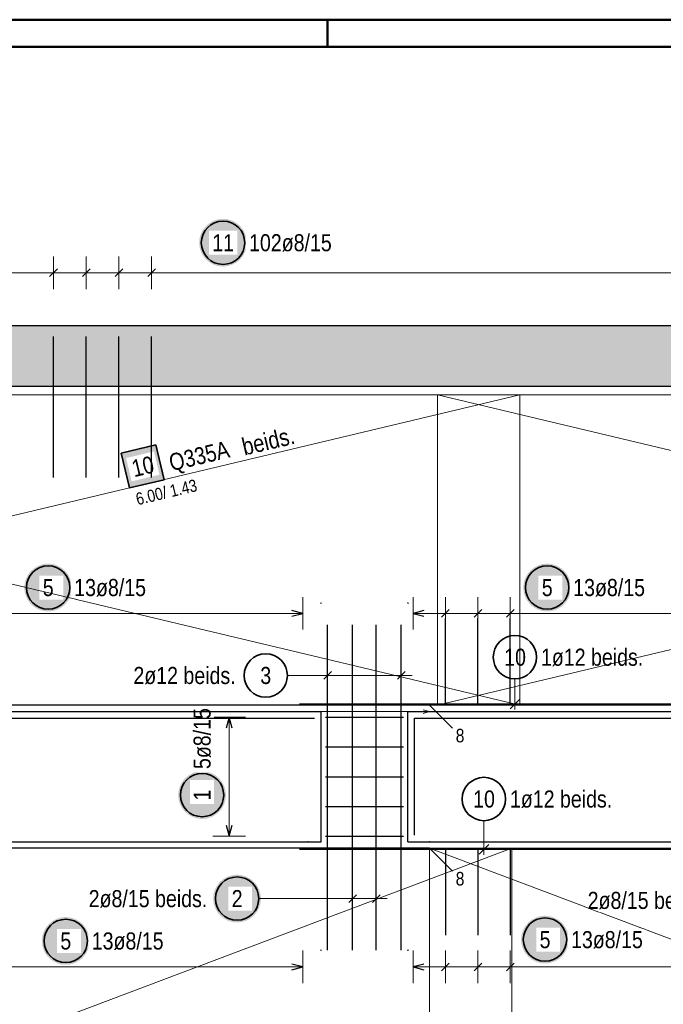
# Model space of a CAD drawing. Header units: millimetres. Extents: x -1.6 to 96.2, y -42.8 to 42.
# Tile 25 of 43: x 27.7 to 33.6, y 33 to 42. Entities that reach past the tile are written whole.
import ezdxf

# ---------------------------------------------------------------- set-up
doc = ezdxf.new("R2010")
doc.units = ezdxf.units.MM
for name, color, linetype, lineweight in [('Achsen', 7, 'Continuous', 20), ('Bewehrung', 7, 'Continuous', 20), ('Schraffuren', 7, 'Continuous', 20)]:
    doc.layers.add(name, color=color, linetype=linetype, lineweight=lineweight)
doc.styles.add('Arial Narrow', font='ARIALN.TTF')

msp = doc.modelspace()

# ---------------------------------------------------------------- hatches: boundary and pattern name
at = {"layer": 'Bewehrung', "lineweight": 25, "true_color": 0xffffff}
for points in [[(29.756799, 39.99362), (29.756665, 40.001298), (29.756263, 40.008967), (29.755594, 40.016617), (29.754658, 40.024238), (29.753457, 40.031823), (29.751991, 40.039361), (29.750264, 40.046843), (29.748276, 40.054261), (29.746031, 40.061604), (29.743531, 40.068865), (29.740779, 40.076034), (29.737779, 40.083102), (29.734534, 40.090062), (29.731047, 40.096904), (29.727325, 40.10362), (29.72337, 40.110203), (29.719187, 40.116643), (29.714783, 40.122933), (29.710161, 40.129066), (29.705329, 40.135034), (29.700291, 40.140829), (29.695054, 40.146445), (29.689624, 40.151875), (29.684008, 40.157112), (29.678212, 40.16215), (29.672244, 40.166983), (29.666112, 40.171604), (29.659821, 40.176009), (29.653381, 40.180191), (29.646799, 40.184146), (29.640083, 40.187869), (29.633241, 40.191355), (29.626281, 40.1946), (29.619212, 40.197601), (29.612043, 40.200353), (29.604783, 40.202853), (29.597439, 40.205098), (29.590022, 40.207085), (29.582539, 40.208813), (29.575002, 40.210278), (29.567417, 40.211479), (29.559795, 40.212415), (29.552145, 40.213084), (29.544477, 40.213486), (29.536799, 40.21362), (29.529121, 40.213486), (29.521452, 40.213084), (29.513803, 40.212415), (29.506181, 40.211479), (29.498596, 40.210278), (29.491058, 40.208813), (29.483576, 40.207085), (29.476159, 40.205098), (29.468815, 40.202853), (29.461554, 40.200353), (29.454385, 40.197601), (29.447317, 40.1946), (29.440357, 40.191355), (29.433515, 40.187869), (29.426799, 40.184146), (29.420217, 40.180191), (29.413776, 40.176009), (29.407486, 40.171604), (29.401353, 40.166983), (29.395386, 40.16215), (29.38959, 40.157112), (29.383974, 40.151875), (29.378544, 40.146445), (29.373307, 40.140829), (29.368269, 40.135034), (29.363437, 40.129066), (29.358815, 40.122933), (29.354411, 40.116643), (29.350228, 40.110203), (29.346273, 40.10362), (29.34255, 40.096904), (29.339064, 40.090062), (29.335819, 40.083102), (29.332818, 40.076034), (29.330067, 40.068865), (29.327566, 40.061604), (29.325321, 40.054261), (29.323334, 40.046843), (29.321606, 40.039361), (29.320141, 40.031823), (29.31894, 40.024238), (29.318004, 40.016617), (29.317335, 40.008967), (29.316933, 40.001298), (29.316799, 39.99362), (29.316933, 39.985942), (29.317335, 39.978274), (29.318004, 39.970624), (29.31894, 39.963002), (29.320141, 39.955418), (29.321606, 39.94788), (29.323334, 39.940398), (29.325321, 39.93298), (29.327566, 39.925637), (29.330067, 39.918376), (29.332818, 39.911207), (29.335819, 39.904138), (29.339064, 39.897179), (29.34255, 39.890337), (29.346273, 39.88362), (29.350228, 39.877038), (29.354411, 39.870598), (29.358815, 39.864308), (29.363437, 39.858175), (29.368269, 39.852207), (29.373307, 39.846412), (29.378544, 39.840796), (29.383974, 39.835366), (29.38959, 39.830129), (29.395386, 39.825091), (29.401353, 39.820258), (29.407486, 39.815637), (29.413776, 39.811232), (29.420217, 39.80705), (29.426799, 39.803095), (29.433515, 39.799372), (29.440357, 39.795886), (29.447317, 39.79264), (29.454385, 39.78964), (29.461554, 39.786888), (29.468815, 39.784388), (29.476159, 39.782143), (29.483576, 39.780155), (29.491058, 39.778428), (29.498596, 39.776963), (29.506181, 39.775761), (29.513803, 39.774826), (29.521452, 39.774156), (29.529121, 39.773754), (29.536799, 39.77362), (29.544477, 39.773754), (29.552145, 39.774156), (29.559795, 39.774826), (29.567417, 39.775761), (29.575002, 39.776963), (29.582539, 39.778428), (29.590022, 39.780155), (29.597439, 39.782143), (29.604783, 39.784388), (29.612043, 39.786888), (29.619212, 39.78964), (29.626281, 39.79264), (29.633241, 39.795886), (29.640083, 39.799372), (29.646799, 39.803095), (29.653381, 39.80705), (29.659821, 39.811232), (29.666112, 39.815637), (29.672244, 39.820258), (29.678212, 39.825091), (29.684008, 39.830129), (29.689624, 39.835366), (29.695054, 39.840796), (29.700291, 39.846412), (29.705329, 39.852207), (29.710161, 39.858175), (29.714783, 39.864308), (29.719187, 39.870598), (29.72337, 39.877038), (29.727325, 39.88362), (29.731047, 39.890337), (29.734534, 39.897179), (29.737779, 39.904138), (29.740779, 39.911207), (29.743531, 39.918376), (29.746031, 39.925637), (29.748276, 39.93298), (29.750264, 39.940398), (29.751991, 39.94788), (29.753457, 39.955418), (29.754658, 39.963002), (29.755594, 39.970624), (29.756263, 39.978274)], [(28.144938, 36.81412), (28.144804, 36.821798), (28.144402, 36.829466), (28.143733, 36.837116), (28.142797, 36.844738), (28.141596, 36.852323), (28.140131, 36.859861), (28.138403, 36.867343), (28.136416, 36.87476), (28.134171, 36.882104), (28.131671, 36.889364), (28.128919, 36.896533), (28.125918, 36.903602), (28.122673, 36.910562), (28.119187, 36.917404), (28.115464, 36.92412), (28.111509, 36.930702), (28.107327, 36.937142), (28.102922, 36.943433), (28.098301, 36.949566), (28.093468, 36.955533), (28.08843, 36.961329), (28.083193, 36.966945), (28.077763, 36.972375), (28.072147, 36.977612), (28.066352, 36.98265), (28.060384, 36.987482), (28.054251, 36.992104), (28.047961, 36.996508), (28.041521, 37.000691), (28.034938, 37.004646), (28.028222, 37.008369), (28.02138, 37.011855), (28.01442, 37.0151), (28.007352, 37.0181), (28.000183, 37.020852), (27.992922, 37.023352), (27.985579, 37.025598), (27.978161, 37.027585), (27.970679, 37.029313), (27.963141, 37.030778), (27.955556, 37.031979), (27.947935, 37.032915), (27.940285, 37.033584), (27.932616, 37.033986), (27.924938, 37.03412), (27.91726, 37.033986), (27.909592, 37.033584), (27.901942, 37.032915), (27.89432, 37.031979), (27.886736, 37.030778), (27.879198, 37.029313), (27.871716, 37.027585), (27.864298, 37.025598), (27.856955, 37.023352), (27.849694, 37.020852), (27.842525, 37.0181), (27.835456, 37.0151), (27.828497, 37.011855), (27.821655, 37.008369), (27.814938, 37.004646), (27.808356, 37.000691), (27.801916, 36.996508), (27.795626, 36.992104), (27.789493, 36.987482), (27.783525, 36.98265), (27.77773, 36.977612), (27.772113, 36.972375), (27.766684, 36.966945), (27.761446, 36.961329), (27.756409, 36.955533), (27.751576, 36.949566), (27.746955, 36.943433), (27.74255, 36.937142), (27.738368, 36.930702), (27.734413, 36.92412), (27.73069, 36.917404), (27.727204, 36.910562), (27.723958, 36.903602), (27.720958, 36.896533), (27.718206, 36.889364), (27.715706, 36.882104), (27.713461, 36.87476), (27.711473, 36.867343), (27.709746, 36.859861), (27.708281, 36.852323), (27.707079, 36.844738), (27.706144, 36.837116), (27.705474, 36.829466), (27.705072, 36.821798), (27.704938, 36.81412), (27.705072, 36.806442), (27.705474, 36.798774), (27.706144, 36.791124), (27.707079, 36.783502), (27.708281, 36.775917), (27.709746, 36.768379), (27.711473, 36.760897), (27.713461, 36.75348), (27.715706, 36.746136), (27.718206, 36.738876), (27.720958, 36.731707), (27.723958, 36.724638), (27.727204, 36.717678), (27.73069, 36.710836), (27.734413, 36.70412), (27.738368, 36.697538), (27.74255, 36.691098), (27.746955, 36.684807), (27.751576, 36.678675), (27.756409, 36.672707), (27.761446, 36.666911), (27.766684, 36.661295), (27.772113, 36.655865), (27.77773, 36.650628), (27.783525, 36.64559), (27.789493, 36.640758), (27.795626, 36.636136), (27.801916, 36.631732), (27.808356, 36.627549), (27.814938, 36.623594), (27.821655, 36.619872), (27.828497, 36.616385), (27.835456, 36.61314), (27.842525, 36.61014), (27.849694, 36.607388), (27.856955, 36.604888), (27.864298, 36.602642), (27.871716, 36.600655), (27.879198, 36.598928), (27.886736, 36.597462), (27.89432, 36.596261), (27.901942, 36.595325), (27.909592, 36.594656), (27.91726, 36.594254), (27.924938, 36.59412), (27.932616, 36.594254), (27.940285, 36.594656), (27.947935, 36.595325), (27.955556, 36.596261), (27.963141, 36.597462), (27.970679, 36.598928), (27.978161, 36.600655), (27.985579, 36.602642), (27.992922, 36.604888), (28.000183, 36.607388), (28.007352, 36.61014), (28.01442, 36.61314), (28.02138, 36.616385), (28.028222, 36.619872), (28.034938, 36.623594), (28.041521, 36.627549), (28.047961, 36.631732), (28.054251, 36.636136), (28.060384, 36.640758), (28.066352, 36.64559), (28.072147, 36.650628), (28.077763, 36.655865), (28.083193, 36.661295), (28.08843, 36.666911), (28.093468, 36.672707), (28.098301, 36.678675), (28.102922, 36.684807), (28.107327, 36.691098), (28.111509, 36.697538), (28.115464, 36.70412), (28.119187, 36.710836), (28.122673, 36.717678), (28.125918, 36.724638), (28.128919, 36.731707), (28.131671, 36.738876), (28.134171, 36.746136), (28.136416, 36.75348), (28.138403, 36.760897), (28.140131, 36.768379), (28.141596, 36.775917), (28.142797, 36.783502), (28.143733, 36.791124), (28.144402, 36.798774)], [(32.744938, 36.81412), (32.744804, 36.821798), (32.744402, 36.829466), (32.743733, 36.837116), (32.742797, 36.844738), (32.741596, 36.852323), (32.740131, 36.859861), (32.738403, 36.867343), (32.736416, 36.87476), (32.734171, 36.882104), (32.731671, 36.889364), (32.728919, 36.896533), (32.725918, 36.903602), (32.722673, 36.910562), (32.719187, 36.917404), (32.715464, 36.92412), (32.711509, 36.930702), (32.707327, 36.937142), (32.702922, 36.943433), (32.698301, 36.949566), (32.693468, 36.955533), (32.68843, 36.961329), (32.683193, 36.966945), (32.677763, 36.972375), (32.672147, 36.977612), (32.666352, 36.98265), (32.660384, 36.987482), (32.654251, 36.992104), (32.647961, 36.996508), (32.641521, 37.000691), (32.634938, 37.004646), (32.628222, 37.008369), (32.62138, 37.011855), (32.61442, 37.0151), (32.607352, 37.0181), (32.600183, 37.020852), (32.592922, 37.023352), (32.585579, 37.025598), (32.578161, 37.027585), (32.570679, 37.029313), (32.563141, 37.030778), (32.555556, 37.031979), (32.547935, 37.032915), (32.540285, 37.033584), (32.532616, 37.033986), (32.524938, 37.03412), (32.51726, 37.033986), (32.509592, 37.033584), (32.501942, 37.032915), (32.49432, 37.031979), (32.486736, 37.030778), (32.479198, 37.029313), (32.471716, 37.027585), (32.464298, 37.025598), (32.456955, 37.023352), (32.449694, 37.020852), (32.442525, 37.0181), (32.435456, 37.0151), (32.428497, 37.011855), (32.421655, 37.008369), (32.414938, 37.004646), (32.408356, 37.000691), (32.401916, 36.996508), (32.395626, 36.992104), (32.389493, 36.987482), (32.383525, 36.98265), (32.37773, 36.977612), (32.372113, 36.972375), (32.366684, 36.966945), (32.361446, 36.961329), (32.356409, 36.955533), (32.351576, 36.949566), (32.346955, 36.943433), (32.34255, 36.937142), (32.338368, 36.930702), (32.334413, 36.92412), (32.33069, 36.917404), (32.327204, 36.910562), (32.323958, 36.903602), (32.320958, 36.896533), (32.318206, 36.889364), (32.315706, 36.882104), (32.313461, 36.87476), (32.311473, 36.867343), (32.309746, 36.859861), (32.308281, 36.852323), (32.307079, 36.844738), (32.306144, 36.837116), (32.305474, 36.829466), (32.305072, 36.821798), (32.304938, 36.81412), (32.305072, 36.806442), (32.305474, 36.798774), (32.306144, 36.791124), (32.307079, 36.783502), (32.308281, 36.775917), (32.309746, 36.768379), (32.311473, 36.760897), (32.313461, 36.75348), (32.315706, 36.746136), (32.318206, 36.738876), (32.320958, 36.731707), (32.323958, 36.724638), (32.327204, 36.717678), (32.33069, 36.710836), (32.334413, 36.70412), (32.338368, 36.697538), (32.34255, 36.691098), (32.346955, 36.684807), (32.351576, 36.678675), (32.356409, 36.672707), (32.361446, 36.666911), (32.366684, 36.661295), (32.372113, 36.655865), (32.37773, 36.650628), (32.383525, 36.64559), (32.389493, 36.640758), (32.395626, 36.636136), (32.401916, 36.631732), (32.408356, 36.627549), (32.414938, 36.623594), (32.421655, 36.619872), (32.428497, 36.616385), (32.435456, 36.61314), (32.442525, 36.61014), (32.449694, 36.607388), (32.456955, 36.604888), (32.464298, 36.602642), (32.471716, 36.600655), (32.479198, 36.598928), (32.486736, 36.597462), (32.49432, 36.596261), (32.501942, 36.595325), (32.509592, 36.594656), (32.51726, 36.594254), (32.524938, 36.59412), (32.532616, 36.594254), (32.540285, 36.594656), (32.547935, 36.595325), (32.555556, 36.596261), (32.563141, 36.597462), (32.570679, 36.598928), (32.578161, 36.600655), (32.585579, 36.602642), (32.592922, 36.604888), (32.600183, 36.607388), (32.607352, 36.61014), (32.61442, 36.61314), (32.62138, 36.616385), (32.628222, 36.619872), (32.634938, 36.623594), (32.641521, 36.627549), (32.647961, 36.631732), (32.654251, 36.636136), (32.660384, 36.640758), (32.666352, 36.64559), (32.672147, 36.650628), (32.677763, 36.655865), (32.683193, 36.661295), (32.68843, 36.666911), (32.693468, 36.672707), (32.698301, 36.678675), (32.702922, 36.684807), (32.707327, 36.691098), (32.711509, 36.697538), (32.715464, 36.70412), (32.719187, 36.710836), (32.722673, 36.717678), (32.725918, 36.724638), (32.728919, 36.731707), (32.731671, 36.738876), (32.734171, 36.746136), (32.736416, 36.75348), (32.738403, 36.760897), (32.740131, 36.768379), (32.741596, 36.775917), (32.742797, 36.783502), (32.743733, 36.791124), (32.744402, 36.798774)], [(29.563655, 34.900657), (29.563521, 34.908335), (29.563119, 34.916003), (29.562449, 34.923653), (29.561514, 34.931275), (29.560312, 34.93886), (29.558847, 34.946398), (29.55712, 34.95388), (29.555132, 34.961297), (29.552887, 34.968641), (29.550387, 34.975901), (29.547635, 34.98307), (29.544635, 34.990139), (29.541389, 34.997099), (29.537903, 35.003941), (29.53418, 35.010657), (29.530225, 35.017239), (29.526043, 35.023679), (29.521638, 35.02997), (29.517017, 35.036103), (29.512184, 35.04207), (29.507146, 35.047866), (29.501909, 35.053482), (29.496479, 35.058912), (29.490863, 35.064149), (29.485068, 35.069187), (29.4791, 35.074019), (29.472967, 35.078641), (29.466677, 35.083045), (29.460237, 35.087228), (29.453655, 35.091183), (29.446938, 35.094906), (29.440096, 35.098392), (29.433137, 35.101637), (29.426068, 35.104637), (29.418899, 35.107389), (29.411638, 35.109889), (29.404295, 35.112135), (29.396877, 35.114122), (29.389395, 35.11585), (29.381857, 35.117315), (29.374273, 35.118516), (29.366651, 35.119452), (29.359001, 35.120121), (29.351332, 35.120523), (29.343655, 35.120657), (29.335977, 35.120523), (29.328308, 35.120121), (29.320658, 35.119452), (29.313036, 35.118516), (29.305452, 35.117315), (29.297914, 35.11585), (29.290432, 35.114122), (29.283014, 35.112135), (29.275671, 35.109889), (29.26841, 35.107389), (29.261241, 35.104637), (29.254172, 35.101637), (29.247213, 35.098392), (29.240371, 35.094906), (29.233655, 35.091183), (29.227072, 35.087228), (29.220632, 35.083045), (29.214342, 35.078641), (29.208209, 35.074019), (29.202241, 35.069187), (29.196446, 35.064149), (29.19083, 35.058912), (29.1854, 35.053482), (29.180163, 35.047866), (29.175125, 35.04207), (29.170292, 35.036103), (29.165671, 35.02997), (29.161266, 35.023679), (29.157084, 35.017239), (29.153129, 35.010657), (29.149406, 35.003941), (29.14592, 34.997099), (29.142675, 34.990139), (29.139674, 34.98307), (29.136922, 34.975901), (29.134422, 34.968641), (29.132177, 34.961297), (29.130189, 34.95388), (29.128462, 34.946398), (29.126997, 34.93886), (29.125796, 34.931275), (29.12486, 34.923653), (29.12419, 34.916003), (29.123789, 34.908335), (29.123655, 34.900657), (29.123789, 34.892979), (29.12419, 34.885311), (29.12486, 34.877661), (29.125796, 34.870039), (29.126997, 34.862454), (29.128462, 34.854916), (29.130189, 34.847434), (29.132177, 34.840017), (29.134422, 34.832673), (29.136922, 34.825413), (29.139674, 34.818244), (29.142675, 34.811175), (29.14592, 34.804215), (29.149406, 34.797373), (29.153129, 34.790657), (29.157084, 34.784075), (29.161266, 34.777635), (29.165671, 34.771344), (29.170292, 34.765212), (29.175125, 34.759244), (29.180163, 34.753448), (29.1854, 34.747832), (29.19083, 34.742402), (29.196446, 34.737165), (29.202241, 34.732127), (29.208209, 34.727295), (29.214342, 34.722673), (29.220632, 34.718269), (29.227072, 34.714086), (29.233655, 34.710131), (29.240371, 34.706409), (29.247213, 34.702922), (29.254172, 34.699677), (29.261241, 34.696677), (29.26841, 34.693925), (29.275671, 34.691425), (29.283014, 34.689179), (29.290432, 34.687192), (29.297914, 34.685465), (29.305452, 34.683999), (29.313036, 34.682798), (29.320658, 34.681862), (29.328308, 34.681193), (29.335977, 34.680791), (29.343655, 34.680657), (29.351332, 34.680791), (29.359001, 34.681193), (29.366651, 34.681862), (29.374273, 34.682798), (29.381857, 34.683999), (29.389395, 34.685465), (29.396877, 34.687192), (29.404295, 34.689179), (29.411638, 34.691425), (29.418899, 34.693925), (29.426068, 34.696677), (29.433137, 34.699677), (29.440096, 34.702922), (29.446938, 34.706409), (29.453655, 34.710131), (29.460237, 34.714086), (29.466677, 34.718269), (29.472967, 34.722673), (29.4791, 34.727295), (29.485068, 34.732127), (29.490863, 34.737165), (29.496479, 34.742402), (29.501909, 34.747832), (29.507146, 34.753448), (29.512184, 34.759244), (29.517017, 34.765212), (29.521638, 34.771344), (29.526043, 34.777635), (29.530225, 34.784075), (29.53418, 34.790657), (29.537903, 34.797373), (29.541389, 34.804215), (29.544635, 34.811175), (29.547635, 34.818244), (29.550387, 34.825413), (29.552887, 34.832673), (29.555132, 34.840017), (29.55712, 34.847434), (29.558847, 34.854916), (29.560312, 34.862454), (29.561514, 34.870039), (29.562449, 34.877661), (29.563119, 34.885311)], [(29.886023, 33.945873), (29.885889, 33.953551), (29.885487, 33.96122), (29.884818, 33.968869), (29.883882, 33.976491), (29.882681, 33.984076), (29.881216, 33.991614), (29.879488, 33.999096), (29.877501, 34.006513), (29.875256, 34.013857), (29.872756, 34.021118), (29.870004, 34.028287), (29.867003, 34.035355), (29.863758, 34.042315), (29.860272, 34.049157), (29.856549, 34.055873), (29.852594, 34.062455), (29.848412, 34.068896), (29.844007, 34.075186), (29.839386, 34.081319), (29.834553, 34.087287), (29.829515, 34.093082), (29.824278, 34.098698), (29.818848, 34.104128), (29.813232, 34.109365), (29.807437, 34.114403), (29.801469, 34.119236), (29.795336, 34.123857), (29.789046, 34.128262), (29.782605, 34.132444), (29.776023, 34.136399), (29.769307, 34.140122), (29.762465, 34.143608), (29.755505, 34.146853), (29.748437, 34.149854), (29.741268, 34.152606), (29.734007, 34.155106), (29.726663, 34.157351), (29.719246, 34.159338), (29.711764, 34.161066), (29.704226, 34.162531), (29.696641, 34.163732), (29.68902, 34.164668), (29.68137, 34.165337), (29.673701, 34.165739), (29.666023, 34.165873), (29.658345, 34.165739), (29.650677, 34.165337), (29.643027, 34.164668), (29.635405, 34.163732), (29.627821, 34.162531), (29.620283, 34.161066), (29.6128, 34.159338), (29.605383, 34.157351), (29.59804, 34.155106), (29.590779, 34.152606), (29.58361, 34.149854), (29.576541, 34.146853), (29.569582, 34.143608), (29.56274, 34.140122), (29.556023, 34.136399), (29.549441, 34.132444), (29.543001, 34.128262), (29.53671, 34.123857), (29.530578, 34.119236), (29.52461, 34.114403), (29.518815, 34.109365), (29.513198, 34.104128), (29.507768, 34.098698), (29.502531, 34.093082), (29.497493, 34.087287), (29.492661, 34.081319), (29.48804, 34.075186), (29.483635, 34.068896), (29.479453, 34.062455), (29.475498, 34.055873), (29.471775, 34.049157), (29.468289, 34.042315), (29.465043, 34.035355), (29.462043, 34.028287), (29.459291, 34.021118), (29.456791, 34.013857), (29.454546, 34.006513), (29.452558, 33.999096), (29.450831, 33.991614), (29.449366, 33.984076), (29.448164, 33.976491), (29.447228, 33.968869), (29.446559, 33.96122), (29.446157, 33.953551), (29.446023, 33.945873), (29.446157, 33.938195), (29.446559, 33.930527), (29.447228, 33.922877), (29.448164, 33.915255), (29.449366, 33.907671), (29.450831, 33.900133), (29.452558, 33.89265), (29.454546, 33.885233), (29.456791, 33.877889), (29.459291, 33.870629), (29.462043, 33.86346), (29.465043, 33.856391), (29.468289, 33.849432), (29.471775, 33.842589), (29.475498, 33.835873), (29.479453, 33.829291), (29.483635, 33.822851), (29.48804, 33.81656), (29.492661, 33.810428), (29.497493, 33.80446), (29.502531, 33.798665), (29.507768, 33.793048), (29.513198, 33.787618), (29.518815, 33.782381), (29.52461, 33.777343), (29.530578, 33.772511), (29.53671, 33.767889), (29.543001, 33.763485), (29.549441, 33.759303), (29.556023, 33.755348), (29.56274, 33.751625), (29.569582, 33.748139), (29.576541, 33.744893), (29.58361, 33.741893), (29.590779, 33.739141), (29.59804, 33.736641), (29.605383, 33.734396), (29.6128, 33.732408), (29.620283, 33.730681), (29.627821, 33.729216), (29.635405, 33.728014), (29.643027, 33.727078), (29.650677, 33.726409), (29.658345, 33.726007), (29.666023, 33.725873), (29.673701, 33.726007), (29.68137, 33.726409), (29.68902, 33.727078), (29.696641, 33.728014), (29.704226, 33.729216), (29.711764, 33.730681), (29.719246, 33.732408), (29.726663, 33.734396), (29.734007, 33.736641), (29.741268, 33.739141), (29.748437, 33.741893), (29.755505, 33.744893), (29.762465, 33.748139), (29.769307, 33.751625), (29.776023, 33.755348), (29.782605, 33.759303), (29.789046, 33.763485), (29.795336, 33.767889), (29.801469, 33.772511), (29.807437, 33.777343), (29.813232, 33.782381), (29.818848, 33.787618), (29.824278, 33.793048), (29.829515, 33.798665), (29.834553, 33.80446), (29.839386, 33.810428), (29.844007, 33.81656), (29.848412, 33.822851), (29.852594, 33.829291), (29.856549, 33.835873), (29.860272, 33.842589), (29.863758, 33.849432), (29.867003, 33.856391), (29.870004, 33.86346), (29.872756, 33.870629), (29.875256, 33.877889), (29.877501, 33.885233), (29.879488, 33.89265), (29.881216, 33.900133), (29.882681, 33.907671), (29.883882, 33.915255), (29.884818, 33.922877), (29.885487, 33.930527)], [(28.306643, 33.555479), (28.306509, 33.563157), (28.306107, 33.570826), (28.305438, 33.578475), (28.304502, 33.586097), (28.303301, 33.593682), (28.301836, 33.60122), (28.300108, 33.608702), (28.298121, 33.616119), (28.295876, 33.623463), (28.293376, 33.630724), (28.290624, 33.637893), (28.287623, 33.644961), (28.284378, 33.651921), (28.280892, 33.658763), (28.277169, 33.665479), (28.273214, 33.672061), (28.269031, 33.678502), (28.264627, 33.684792), (28.260006, 33.690925), (28.255173, 33.696892), (28.250135, 33.702688), (28.244898, 33.708304), (28.239468, 33.713734), (28.233852, 33.718971), (28.228056, 33.724009), (28.222089, 33.728842), (28.215956, 33.733463), (28.209666, 33.737867), (28.203225, 33.74205), (28.196643, 33.746005), (28.189927, 33.749728), (28.183085, 33.753214), (28.176125, 33.756459), (28.169057, 33.75946), (28.161888, 33.762212), (28.154627, 33.764712), (28.147283, 33.766957), (28.139866, 33.768944), (28.132384, 33.770672), (28.124846, 33.772137), (28.117261, 33.773338), (28.109639, 33.774274), (28.10199, 33.774943), (28.094321, 33.775345), (28.086643, 33.775479), (28.078965, 33.775345), (28.071297, 33.774943), (28.063647, 33.774274), (28.056025, 33.773338), (28.048441, 33.772137), (28.040903, 33.770672), (28.03342, 33.768944), (28.026003, 33.766957), (28.018659, 33.764712), (28.011399, 33.762212), (28.00423, 33.75946), (27.997161, 33.756459), (27.990202, 33.753214), (27.983359, 33.749728), (27.976643, 33.746005), (27.970061, 33.74205), (27.963621, 33.737867), (27.95733, 33.733463), (27.951198, 33.728842), (27.94523, 33.724009), (27.939434, 33.718971), (27.933818, 33.713734), (27.928388, 33.708304), (27.923151, 33.702688), (27.918113, 33.696892), (27.913281, 33.690925), (27.908659, 33.684792), (27.904255, 33.678502), (27.900073, 33.672061), (27.896118, 33.665479), (27.892395, 33.658763), (27.888909, 33.651921), (27.885663, 33.644961), (27.882663, 33.637893), (27.879911, 33.630724), (27.877411, 33.623463), (27.875166, 33.616119), (27.873178, 33.608702), (27.871451, 33.60122), (27.869985, 33.593682), (27.868784, 33.586097), (27.867848, 33.578475), (27.867179, 33.570826), (27.866777, 33.563157), (27.866643, 33.555479), (27.866777, 33.547801), (27.867179, 33.540133), (27.867848, 33.532483), (27.868784, 33.524861), (27.869985, 33.517277), (27.871451, 33.509739), (27.873178, 33.502256), (27.875166, 33.494839), (27.877411, 33.487495), (27.879911, 33.480235), (27.882663, 33.473066), (27.885663, 33.465997), (27.888909, 33.459038), (27.892395, 33.452195), (27.896118, 33.445479), (27.900073, 33.438897), (27.904255, 33.432457), (27.908659, 33.426166), (27.913281, 33.420034), (27.918113, 33.414066), (27.923151, 33.40827), (27.928388, 33.402654), (27.933818, 33.397224), (27.939434, 33.391987), (27.94523, 33.386949), (27.951198, 33.382117), (27.95733, 33.377495), (27.963621, 33.373091), (27.970061, 33.368909), (27.976643, 33.364954), (27.983359, 33.361231), (27.990202, 33.357745), (27.997161, 33.354499), (28.00423, 33.351499), (28.011399, 33.348747), (28.018659, 33.346247), (28.026003, 33.344002), (28.03342, 33.342014), (28.040903, 33.340287), (28.048441, 33.338822), (28.056025, 33.33762), (28.063647, 33.336684), (28.071297, 33.336015), (28.078965, 33.335613), (28.086643, 33.335479), (28.094321, 33.335613), (28.10199, 33.336015), (28.109639, 33.336684), (28.117261, 33.33762), (28.124846, 33.338822), (28.132384, 33.340287), (28.139866, 33.342014), (28.147283, 33.344002), (28.154627, 33.346247), (28.161888, 33.348747), (28.169057, 33.351499), (28.176125, 33.354499), (28.183085, 33.357745), (28.189927, 33.361231), (28.196643, 33.364954), (28.203225, 33.368909), (28.209666, 33.373091), (28.215956, 33.377495), (28.222089, 33.382117), (28.228056, 33.386949), (28.233852, 33.391987), (28.239468, 33.397224), (28.244898, 33.402654), (28.250135, 33.40827), (28.255173, 33.414066), (28.260006, 33.420034), (28.264627, 33.426166), (28.269031, 33.432457), (28.273214, 33.438897), (28.277169, 33.445479), (28.280892, 33.452195), (28.284378, 33.459038), (28.287623, 33.465997), (28.290624, 33.473066), (28.293376, 33.480235), (28.295876, 33.487495), (28.298121, 33.494839), (28.300108, 33.502256), (28.301836, 33.509739), (28.303301, 33.517277), (28.304502, 33.524861), (28.305438, 33.532483), (28.306107, 33.540133)], [(32.724888, 33.567855), (32.724754, 33.575533), (32.724352, 33.583202), (32.723683, 33.590852), (32.722747, 33.598473), (32.721546, 33.606058), (32.720081, 33.613596), (32.718353, 33.621078), (32.716366, 33.628495), (32.714121, 33.635839), (32.711621, 33.6431), (32.708869, 33.650269), (32.705868, 33.657337), (32.702623, 33.664297), (32.699137, 33.671139), (32.695414, 33.677855), (32.691459, 33.684437), (32.687277, 33.690878), (32.682872, 33.697168), (32.678251, 33.703301), (32.673418, 33.709269), (32.66838, 33.715064), (32.663143, 33.72068), (32.657713, 33.72611), (32.652097, 33.731347), (32.646302, 33.736385), (32.640334, 33.741218), (32.634201, 33.745839), (32.627911, 33.750244), (32.621471, 33.754426), (32.614888, 33.758381), (32.608172, 33.762104), (32.60133, 33.76559), (32.59437, 33.768835), (32.587302, 33.771836), (32.580133, 33.774588), (32.572872, 33.777088), (32.565529, 33.779333), (32.558111, 33.78132), (32.550629, 33.783048), (32.543091, 33.784513), (32.535506, 33.785714), (32.527885, 33.78665), (32.520235, 33.787319), (32.512566, 33.787721), (32.504888, 33.787855), (32.49721, 33.787721), (32.489542, 33.787319), (32.481892, 33.78665), (32.47427, 33.785714), (32.466686, 33.784513), (32.459148, 33.783048), (32.451666, 33.78132), (32.444248, 33.779333), (32.436905, 33.777088), (32.429644, 33.774588), (32.422475, 33.771836), (32.415406, 33.768835), (32.408447, 33.76559), (32.401605, 33.762104), (32.394888, 33.758381), (32.388306, 33.754426), (32.381866, 33.750244), (32.375576, 33.745839), (32.369443, 33.741218), (32.363475, 33.736385), (32.35768, 33.731347), (32.352063, 33.72611), (32.346634, 33.72068), (32.341396, 33.715064), (32.336359, 33.709269), (32.331526, 33.703301), (32.326905, 33.697168), (32.3225, 33.690878), (32.318318, 33.684437), (32.314363, 33.677855), (32.31064, 33.671139), (32.307154, 33.664297), (32.303908, 33.657337), (32.300908, 33.650269), (32.298156, 33.6431), (32.295656, 33.635839), (32.293411, 33.628495), (32.291423, 33.621078), (32.289696, 33.613596), (32.288231, 33.606058), (32.287029, 33.598473), (32.286094, 33.590852), (32.285424, 33.583202), (32.285022, 33.575533), (32.284888, 33.567855), (32.285022, 33.560177), (32.285424, 33.552509), (32.286094, 33.544859), (32.287029, 33.537237), (32.288231, 33.529653), (32.289696, 33.522115), (32.291423, 33.514632), (32.293411, 33.507215), (32.295656, 33.499872), (32.298156, 33.492611), (32.300908, 33.485442), (32.303908, 33.478373), (32.307154, 33.471414), (32.31064, 33.464572), (32.314363, 33.457855), (32.318318, 33.451273), (32.3225, 33.444833), (32.326905, 33.438542), (32.331526, 33.43241), (32.336359, 33.426442), (32.341396, 33.420647), (32.346634, 33.41503), (32.352063, 33.4096), (32.35768, 33.404363), (32.363475, 33.399325), (32.369443, 33.394493), (32.375576, 33.389872), (32.381866, 33.385467), (32.388306, 33.381285), (32.394888, 33.37733), (32.401605, 33.373607), (32.408447, 33.370121), (32.415406, 33.366875), (32.422475, 33.363875), (32.429644, 33.361123), (32.436905, 33.358623), (32.444248, 33.356378), (32.451666, 33.35439), (32.459148, 33.352663), (32.466686, 33.351198), (32.47427, 33.349996), (32.481892, 33.34906), (32.489542, 33.348391), (32.49721, 33.347989), (32.504888, 33.347855), (32.512566, 33.347989), (32.520235, 33.348391), (32.527885, 33.34906), (32.535506, 33.349996), (32.543091, 33.351198), (32.550629, 33.352663), (32.558111, 33.35439), (32.565529, 33.356378), (32.572872, 33.358623), (32.580133, 33.361123), (32.587302, 33.363875), (32.59437, 33.366875), (32.60133, 33.370121), (32.608172, 33.373607), (32.614888, 33.37733), (32.621471, 33.381285), (32.627911, 33.385467), (32.634201, 33.389872), (32.640334, 33.394493), (32.646302, 33.399325), (32.652097, 33.404363), (32.657713, 33.4096), (32.663143, 33.41503), (32.66838, 33.420647), (32.673418, 33.426442), (32.678251, 33.43241), (32.682872, 33.438542), (32.687277, 33.444833), (32.691459, 33.451273), (32.695414, 33.457855), (32.699137, 33.464572), (32.702623, 33.471414), (32.705868, 33.478373), (32.708869, 33.485442), (32.711621, 33.492611), (32.714121, 33.499872), (32.716366, 33.507215), (32.718353, 33.514632), (32.720081, 33.522115), (32.721546, 33.529653), (32.722747, 33.537237), (32.723683, 33.544859), (32.724352, 33.552509)]]:
    msp.add_hatch(color=7, dxfattribs=at).paths.add_polyline_path(points)
at = {"layer": 'Bewehrung', "lineweight": 18, "true_color": 0xffffff}
msp.add_hatch(color=7, dxfattribs=at).paths.add_polyline_path([(28.918618, 38.129767), (28.597609, 38.05326), (28.674116, 37.732251), (28.995125, 37.808759)])
at = {"layer": 'Schraffuren', "lineweight": 50, "true_color": 0xd7ffd7}
msp.add_hatch(color=254, dxfattribs=at).paths.add_polyline_path([(17.425813, 38.670256), (53.59051, 38.670244), (53.59051, 39.078256), (51.09051, 39.078256), (51.09051, 39.130256), (53.59051, 39.130256), (53.59051, 39.230256), (17.425813, 39.230256)])

# ---------------------------------------------------------------- linework, layer by layer
at = {"color": 4, "linetype": 'Continuous', "lineweight": 50}
for p, q in [((87.5, 42.05), (0, 42.05)), ((87.25, 41.8), (1, 41.8))]:
    msp.add_line(p, q, dxfattribs=at)
at = {"color": 4, "linetype": 'Continuous', "lineweight": 50, "ltscale": 0.5}
msp.add_line((30.5, 42.05), (30.5, 41.8), dxfattribs=at)
at = {"color": 3, "linetype": 'Continuous', "lineweight": 25}
for p, q in [((17.425813, 39.230256), (53.59051, 39.230256)), ((20.417666, 38.670256), (50.99051, 38.670256))]:
    msp.add_line(p, q, dxfattribs=at)
at = {"color": 9, "linetype": 'Continuous', "lineweight": 0}
for p, q in [((31.38051, 35.686321), (31.44051, 35.670244)), ((30.44051, 35.670244), (31.44051, 35.670244)), ((31.44051, 35.670244), (31.38051, 35.654167))]:
    msp.add_line(p, q, dxfattribs=at)
for centre in [(30.32051, 35.670244), (30.32051, 34.470244), (31.44051, 34.470244)]:
    msp.add_circle(centre, 0.00222, dxfattribs=at)
at = {"layer": 'Achsen', "color": 9, "linetype": 'Continuous', "lineweight": 0}
msp.add_line((20.84051, 35.670244), (45.44051, 35.670244), dxfattribs=at)
at = {"layer": 'Achsen', "color": 3, "linetype": 'Continuous', "lineweight": 25}
for p, q in [((30.44051, 34.470244), (30.44051, 35.670244)), ((31.24051, 35.670244), (35.04051, 35.670244)), ((31.24051, 34.470244), (31.24051, 35.670244)), ((31.30051, 35.610244), (34.98051, 35.610244)), ((31.30051, 34.530244), (31.30051, 35.610244)), ((26.64051, 34.470244), (30.44051, 34.470244)), ((31.24051, 34.470244), (35.04051, 34.470244))]:
    msp.add_line(p, q, dxfattribs=at)
at = {"layer": 'Achsen', "color": 9, "linetype": 'Continuous', "lineweight": 0}
for centre in [(30.44051, 36.670244), (31.24051, 36.670244), (30.44051, 33.470244), (31.24051, 33.470244)]:
    msp.add_circle(centre, 0.00222, dxfattribs=at)
at = {"layer": 'Bewehrung', "color": 5, "linetype": 'Continuous', "lineweight": 18, "ltscale": 0.5}
for p, q in [((27.974027, 39.866267), (27.974027, 39.566267)), ((28.275454, 39.866267), (28.275454, 39.566267)), ((28.576881, 39.866267), (28.576881, 39.566267)), ((28.878308, 39.866267), (28.878308, 39.566267)), ((20.438348, 39.716267), (50.882489, 39.716267)), ((30.272507, 36.426267), (30.272507, 36.726267)), ((31.28851, 36.726267), (31.28851, 36.426267)), ((31.587176, 36.726267), (31.587176, 36.426267)), ((31.885843, 36.726267), (31.885843, 36.426267)), ((32.184509, 36.726267), (32.184509, 36.426267)), ((26.68851, 36.576267), (30.272507, 36.576267)), ((31.28851, 36.576267), (34.872507, 36.576267)), ((32.22792, 35.972009), (32.22792, 35.690244)), ((29.743655, 35.618244), (29.443655, 35.618244)), ((29.593655, 35.618244), (29.593655, 34.522245)), ((31.941658, 34.664428), (31.941658, 34.350244)), ((29.443655, 34.522245), (29.743655, 34.522245)), ((30.731176, 34.095873), (30.731176, 33.795873)), ((30.949843, 34.095873), (30.949843, 33.795873)), ((29.866023, 33.945873), (30.631176, 33.945873)), ((30.631176, 33.945873), (31.049843, 33.945873)), ((30.272507, 33.166267), (30.272507, 33.466267)), ((31.28851, 33.466267), (31.28851, 33.166267)), ((31.587176, 33.466267), (31.587176, 33.166267)), ((31.885843, 33.466267), (31.885843, 33.166267)), ((32.184509, 33.466267), (32.184509, 33.166267)), ((26.68851, 33.316267), (30.272507, 33.316267)), ((31.28851, 33.316267), (34.872507, 33.316267))]:
    msp.add_line(p, q, dxfattribs=at)
at = {"layer": 'Bewehrung', "color": 3, "linetype": 'Continuous', "lineweight": 25, "ltscale": 0.5}
for p, q in [((28.009382, 39.751622), (27.938671, 39.680911)), ((28.310809, 39.751622), (28.240099, 39.680911)), ((28.612236, 39.751622), (28.541526, 39.680911)), ((28.913664, 39.751622), (28.842953, 39.680911)), ((27.974027, 37.830256), (27.974027, 39.130256)), ((28.275454, 37.830256), (28.275454, 39.130256)), ((28.576881, 37.830256), (28.576881, 39.130256)), ((30.272507, 36.576267), (30.172507, 36.603061)), ((31.38851, 36.603061), (31.28851, 36.576267)), ((31.622531, 36.611622), (31.551821, 36.540911)), ((31.921198, 36.611622), (31.850487, 36.540911)), ((32.219864, 36.611622), (32.149154, 36.540911)), ((30.172507, 36.549472), (30.272507, 36.576267)), ((31.28851, 36.576267), (31.38851, 36.549472)), ((31.587176, 35.730244), (31.587176, 36.530244)), ((31.885843, 35.730244), (31.885843, 36.530244)), ((32.184509, 35.730244), (32.184509, 36.530244)), ((30.731176, 33.470244), (30.731176, 36.470244)), ((30.949843, 33.470244), (30.949843, 36.470244)), ((32.183725, 35.69605), (32.272114, 35.784438)), ((36.24051, 35.740244), (30.24051, 35.740244)), ((29.593655, 35.618244), (29.56686, 35.518244)), ((29.620449, 35.518244), (29.593655, 35.618244)), ((30.48051, 35.618244), (31.20051, 35.618244)), ((30.48051, 35.344244), (31.20051, 35.344244)), ((30.48051, 35.070244), (31.20051, 35.070244)), ((30.48051, 34.796245), (31.20051, 34.796245)), ((29.56686, 34.622245), (29.593655, 34.522245)), ((29.593655, 34.522245), (29.620449, 34.622245)), ((30.48051, 34.522245), (31.20051, 34.522245)), ((31.44051, 34.410244), (20.84051, 34.410244)), ((31.587176, 34.410244), (31.587176, 33.610244)), ((31.885843, 34.410244), (31.885843, 33.610244)), ((31.897464, 34.35605), (31.985852, 34.444438)), ((32.184509, 34.410244), (32.184509, 33.610244)), ((36.24051, 34.400244), (30.24051, 34.400244)), ((30.766531, 33.981229), (30.695821, 33.910518)), ((30.985198, 33.981229), (30.914487, 33.910518)), ((30.272507, 33.316267), (30.172507, 33.343061)), ((31.38851, 33.343061), (31.28851, 33.316267)), ((31.622531, 33.351622), (31.551821, 33.280911)), ((31.921198, 33.351622), (31.850487, 33.280911)), ((32.219864, 33.351622), (32.149154, 33.280911)), ((30.172507, 33.289472), (30.272507, 33.316267)), ((31.28851, 33.316267), (31.38851, 33.289472))]:
    msp.add_line(p, q, dxfattribs=at)
at = {"layer": 'Bewehrung', "color": 7, "linetype": 'Continuous', "lineweight": 18, "ltscale": 0.5}
for p, q in [((32.274116, 38.590254), (20.274116, 38.590254)), ((43.514115, 38.590256), (31.514115, 38.590256)), ((31.514115, 38.590256), (31.514115, 35.730246)), ((43.514115, 38.590256), (31.514115, 35.730246)), ((32.274116, 35.730244), (32.274116, 38.590254)), ((31.514115, 35.730246), (43.514115, 35.730246)), ((31.514115, 35.730246), (31.514115, 35.730246)), ((32.200508, 34.410245), (20.20051, 34.410245)), ((43.440509, 34.410245), (31.440509, 34.410245)), ((31.440509, 34.410245), (31.440509, 29.890245)), ((32.200508, 29.890247), (32.200508, 34.410245))]:
    msp.add_line(p, q, dxfattribs=at)
at = {"layer": 'Bewehrung', "color": 9, "linetype": 'Continuous', "lineweight": 0, "ltscale": 0.5}
for p, q in [((32.274117, 38.590258), (20.274117, 38.590258)), ((43.514115, 38.590256), (31.514115, 38.590256)), ((31.514115, 38.590256), (31.514115, 35.730246)), ((32.274117, 35.730247), (32.274117, 38.590258)), ((31.514115, 35.730246), (43.514115, 35.730246)), ((31.514115, 35.730246), (31.514115, 35.730246)), ((32.200509, 34.410245), (20.200511, 34.410245)), ((43.440512, 34.410245), (31.440512, 34.410245)), ((31.440512, 34.410245), (31.440512, 29.890245)), ((32.200509, 29.890246), (32.200509, 34.410245))]:
    msp.add_line(p, q, dxfattribs=at)
at = {"layer": 'Bewehrung', "color": 2, "linetype": 'Continuous', "lineweight": 35, "ltscale": 0.5}
for p, q in [((28.918618, 38.129767), (28.597609, 38.05326)), ((28.597609, 38.05326), (28.674116, 37.732251)), ((28.995125, 37.808759), (28.918618, 38.129767)), ((28.674116, 37.732251), (28.995125, 37.808759)), ((31.44051, 35.730244), (31.652642, 35.518112)), ((31.44051, 34.410244), (31.652642, 34.198112))]:
    msp.add_line(p, q, dxfattribs=at)
for centre in [(29.536799, 39.99362), (27.924938, 36.81412), (32.524938, 36.81412), (32.22792, 36.172009), (29.343655, 34.900657), (31.941658, 34.864428), (29.666023, 33.945873), (28.086643, 33.555479), (32.504888, 33.567855)]:
    msp.add_circle(centre, 0.2, dxfattribs=at)
at = {"layer": 'Schraffuren', "color": 3, "linetype": 'Continuous', "lineweight": 25, "ltscale": 0.5}
for p, q in [((30.50051, 33.470244), (30.50051, 36.470244)), ((30.50051, 33.470244), (30.50051, 36.470244)), ((31.18051, 33.470244), (31.18051, 36.470244)), ((30.465154, 35.968167), (30.535865, 36.038877)), ((30.465154, 35.968167), (30.535865, 36.038877)), ((31.145154, 35.968167), (31.215865, 36.038877))]:
    msp.add_line(p, q, dxfattribs=at)
at = {"layer": 'Schraffuren', "color": 5, "linetype": 'Continuous', "lineweight": 18, "ltscale": 0.5}
for p, q in [((30.50051, 35.853522), (30.50051, 36.153522)), ((30.50051, 35.853522), (30.50051, 36.153522)), ((31.18051, 35.853522), (31.18051, 36.153522)), ((30.130164, 36.003522), (30.40051, 36.003522)), ((31.28051, 36.003522), (30.40051, 36.003522))]:
    msp.add_line(p, q, dxfattribs=at)
at = {"layer": 'Schraffuren', "color": 2, "linetype": 'Continuous', "lineweight": 35, "ltscale": 0.5}
msp.add_circle((29.930164, 36.003522), 0.2, dxfattribs=at)

# ---------------------------------------------------------------- texts
at = {"layer": 'Bewehrung', "color": 2, "lineweight": 35, "attachment_point": 1, "line_spacing_factor": 0.9, "style": 'Arial Narrow'}
for s, insert, char_height in [('10', (32.128695, 36.250759), 0.1575), ('1ø12 beids.', (32.46792, 36.250759), 0.1575), ('8', (31.682017, 35.511862), 0.125), ('1ø12 beids.', (32.181658, 34.943178), 0.1575), ('10', (31.842433, 34.943178), 0.1575), ('8', (31.682017, 34.191862), 0.125)]:
    msp.add_mtext(s, dxfattribs=dict(at, insert=insert, char_height=char_height))
at = {"layer": 'Bewehrung', "color": 2, "lineweight": 35, "insert": (32.898323, 34.008264), "char_height": 0.1575, "attachment_point": 1, "line_spacing_factor": 0.9, "style": 'Arial Narrow', "bg_fill": 3, "box_fill_scale": 1.2, "bg_fill_color": 256, "bg_fill_true_color": 13158600, "bg_fill_transparency": 0}
msp.add_mtext('2ø8/15 beids.', dxfattribs=at)
at = {"layer": 'Schraffuren', "color": 2, "lineweight": 35, "char_height": 0.1575, "attachment_point": 1, "line_spacing_factor": 0.9, "style": 'Arial Narrow'}
for s, insert in [('2ø12 beids.', (28.710514, 36.082272)), ('3', (29.880552, 36.082272))]:
    msp.add_mtext(s, dxfattribs=dict(at, insert=insert))

# ---------------------------------------------------------------- next in the draw order: texts
at = {"layer": 'Bewehrung', "color": 2, "lineweight": 35, "char_height": 0.1575, "attachment_point": 1, "line_spacing_factor": 0.9, "style": 'Arial Narrow', "bg_fill": 3, "box_fill_scale": 1.2, "bg_fill_color": 256, "bg_fill_true_color": 13158600, "bg_fill_transparency": 0}
for s, insert in [('11', (29.437574, 40.07237)), ('102ø8/15', (29.776799, 40.07237)), ('5', (32.475326, 36.89287)), ('13ø8/15', (32.764938, 36.89287)), ('2', (29.616411, 34.024623)), ('5', (28.037031, 33.634229)), ('13ø8/15', (28.326643, 33.634229)), ('5', (32.455276, 33.646605)), ('13ø8/15', (32.744888, 33.646605))]:
    msp.add_mtext(s, dxfattribs=dict(at, insert=insert))
at = {"layer": 'Bewehrung', "color": 2, "lineweight": 35, "char_height": 0.1575, "attachment_point": 1, "rotation": 90, "line_spacing_factor": 0.9, "style": 'Arial Narrow', "bg_fill": 3, "box_fill_scale": 1.2, "bg_fill_color": 256, "bg_fill_true_color": 13158600, "bg_fill_transparency": 0}
for s, insert in [('5ø8/15', (29.264905, 35.140657)), ('1', (29.264905, 34.851045))]:
    msp.add_mtext(s, dxfattribs=dict(at, insert=insert))

# ---------------------------------------------------------------- next in the draw order: linework, layer by layer
at = {"layer": 'Achsen', "color": 3, "linetype": 'Continuous', "lineweight": 25}
for p, q in [((26.64051, 35.670244), (30.44051, 35.670244)), ((26.70051, 35.610244), (30.38051, 35.610244))]:
    msp.add_line(p, q, dxfattribs=at)
at = {"layer": 'Bewehrung', "color": 7, "linetype": 'Continuous', "lineweight": 18, "ltscale": 0.5}
for p, q in [((32.274116, 38.590254), (20.274116, 35.730244)), ((20.274116, 35.730244), (32.274116, 35.730244)), ((43.440509, 29.890245), (31.440509, 34.410245))]:
    msp.add_line(p, q, dxfattribs=at)
at = {"layer": 'Bewehrung', "color": 9, "linetype": 'Continuous', "lineweight": 0, "ltscale": 0.5}
for p, q in [((43.514115, 35.730246), (31.514115, 38.590256)), ((20.274117, 35.730247), (32.274117, 35.730247))]:
    msp.add_line(p, q, dxfattribs=at)
at = {"layer": 'Bewehrung', "color": 3, "linetype": 'Continuous', "lineweight": 25, "ltscale": 0.5}
msp.add_line((31.44051, 35.730244), (20.84051, 35.730244), dxfattribs=at)

# ---------------------------------------------------------------- next in the draw order: texts
at = {"layer": 'Bewehrung', "color": 2, "lineweight": 35, "insert": (28.298323, 34.024623), "char_height": 0.1575, "attachment_point": 1, "line_spacing_factor": 0.9, "style": 'Arial Narrow', "bg_fill": 3, "box_fill_scale": 1.2, "bg_fill_color": 256, "bg_fill_true_color": 13158600, "bg_fill_transparency": 0}
msp.add_mtext('2ø8/15 beids.', dxfattribs=at)

# ---------------------------------------------------------------- next in the draw order: linework, layer by layer
at = {"layer": 'Bewehrung', "color": 9, "linetype": 'Continuous', "lineweight": 0, "ltscale": 0.5}
msp.add_line((32.200509, 34.410245), (20.200511, 29.890246), dxfattribs=at)

# ---------------------------------------------------------------- next in the draw order: texts
at = {"layer": 'Bewehrung', "color": 2, "lineweight": 35, "char_height": 0.1575, "attachment_point": 1, "rotation": 13.4054537, "line_spacing_factor": 0.9, "style": 'Arial Narrow', "bg_fill": 3, "box_fill_scale": 1.2, "bg_fill_color": 256, "bg_fill_true_color": 13158600, "bg_fill_transparency": 0}
for s, insert in [('Q335A', (29.024952, 38.039459)), ('10', (28.681588, 37.984609))]:
    msp.add_mtext(s, dxfattribs=dict(at, insert=insert))
at = {"layer": 'Bewehrung', "color": 2, "lineweight": 35, "char_height": 0.1575, "attachment_point": 1, "line_spacing_factor": 0.9, "style": 'Arial Narrow', "bg_fill": 3, "box_fill_scale": 1.2, "bg_fill_color": 256, "bg_fill_true_color": 13158600, "bg_fill_transparency": 0}
for s, insert in [('5', (27.875326, 36.89287)), ('13ø8/15', (28.164938, 36.89287))]:
    msp.add_mtext(s, dxfattribs=dict(at, insert=insert))

# ---------------------------------------------------------------- next in the draw order: texts
at = {"layer": 'Bewehrung', "color": 3, "lineweight": 25, "insert": (29.697102, 38.186436), "char_height": 0.16, "attachment_point": 1, "rotation": 13.3150621, "line_spacing_factor": 0.9, "style": 'Arial Narrow', "bg_fill": 3, "box_fill_scale": 1.2, "bg_fill_color": 256, "bg_fill_true_color": 13158600, "bg_fill_transparency": 0}
msp.add_mtext('beids.', dxfattribs=at)
at = {"layer": 'Bewehrung', "color": 2, "lineweight": 35, "insert": (28.688027, 37.673886), "char_height": 0.1125, "attachment_point": 1, "rotation": 13.4054537, "line_spacing_factor": 0.9, "style": 'Arial Narrow', "bg_fill": 3, "box_fill_scale": 1.2, "bg_fill_color": 256, "bg_fill_true_color": 13158600, "bg_fill_transparency": 0}
msp.add_mtext(' 6.00/ 1.43', dxfattribs=at)

# ---------------------------------------------------------------- next in the draw order: linework, layer by layer
at = {"layer": 'Bewehrung', "color": 3, "linetype": 'Continuous', "lineweight": 25, "ltscale": 0.5}
msp.add_line((28.878308, 37.830256), (28.878308, 39.130256), dxfattribs=at)
at = {"layer": 'Bewehrung', "color": 9, "linetype": 'Continuous', "lineweight": 0, "ltscale": 0.5}
msp.add_line((32.274117, 35.730247), (20.274117, 38.590258), dxfattribs=at)

doc.saveas('drawing.dxf')
